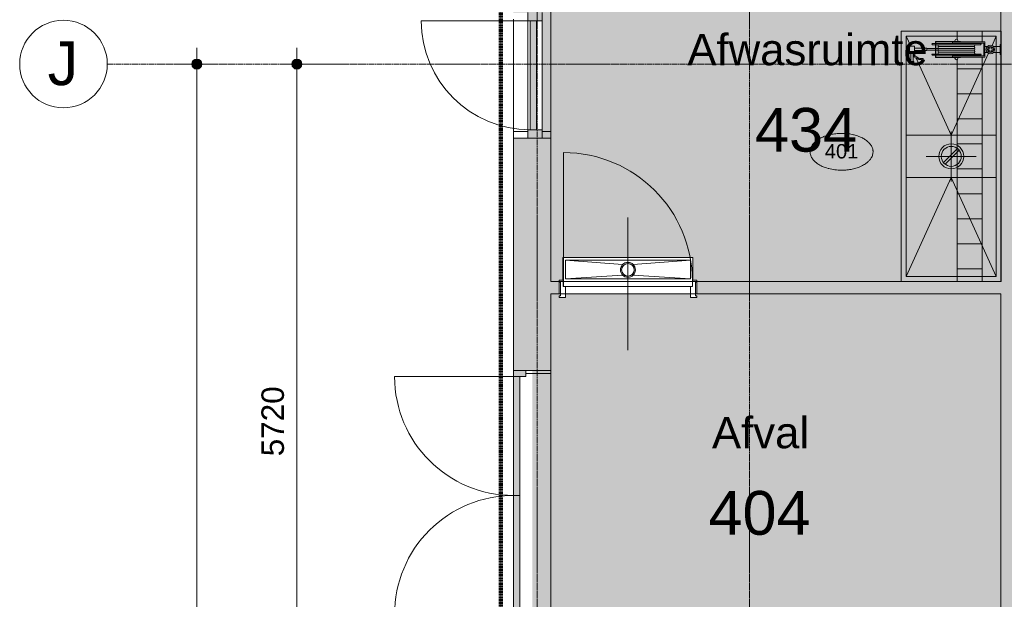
# Model space of a CAD drawing. Header units: millimetres. Extents: x 1989 to 88729, y 4659 to 113498.
# Tile 31 of 107: x 13596 to 21467, y 77571 to 82206. Entities that reach past the tile are written whole.
import ezdxf

# ---------------------------------------------------------------- set-up
doc = ezdxf.new("R2010")
doc.units = ezdxf.units.MM
for name, pattern in [('Afbreeklijn', [9, 5, -2, 0, -2]), ('ARC Grid Line', [22.225, 12.7, -3.175, 3.175, -3.175]), ('IMPORT-DASHED2', [0])]:
    doc.linetypes.add(name, pattern=pattern)
for name, color, linetype, lineweight in [('A--A2__Ruwbouw', 8, 'Continuous', 9), ('A--AR9__AlgVoorz', 1, 'Continuous', 9), ('A--L$01A__Algemeen', 7, 'Continuous', 9), ('A--L$07A__Stramien', 1, 'Continuous', 13), ('A--L21__Buitenwanden', 3, 'Continuous', 9), ('A--L22__Binnenwanden', 2, 'Continuous', 9), ('A--L23__Vloeren', 3, 'Continuous', 9), ('A--L3__Afbouw', 2, 'Continuous', 9), ('A--LD21__DetailPenFijnHidden', 1, 'Continuous', 9), ('A--LD30__DetailPenMiddel', 3, 'Continuous', 9), ('A--LR9__AlgVoorz', 7, 'Continuous', 9), ('A--M$01A__Algemeen', 1, 'Continuous', 13), ('A--M$01A__Algemeen-100', 1, 'Continuous', 13), ('A--T$01A__Algemeen', 1, 'Continuous', 9), ('A--T$07A__Stramien', 1, 'Continuous', 13), ('A--TR9__AlgVoorz', 1, 'Continuous', 13), ('ALN_L73_10_Apparaten', 250, 'Continuous', 20), ('ALN_L73_11_Apparaten', 252, 'Continuous', 15), ('ALN_L73_12_Apparaten', 8, 'IMPORT-DASHED2', 9), ('ALN_T73_Apparaten Text', 20, 'Continuous', 15), ('APPARAAT5', 7, 'Continuous', 9)]:
    doc.layers.add(name, color=color, linetype=linetype, lineweight=lineweight)
doc.styles.add('Arial_1', font='arial.ttf', dxfattribs={"height": 115.2})
doc.styles.add('Arial_5', font='arial.ttf', dxfattribs={"height": 350})
doc.styles.add('Arial_6', font='arial.ttf', dxfattribs={"height": 250})
doc.styles.add('Arial_7', font='arial.ttf', dxfattribs={"height": 180})
doc.dimstyles.new('00_ARC_dimension_1_8mm', dxfattribs={"dimscale": 304.8, "dimtxt": 183.646692, "dimasz": 1.049869, "dimexe": 0.426509, "dimexo": 0.0625, "dimgap": 0.164042, "dimtad": 1, "dimdec": 0, "dimzin": 0, "dimdsep": 46, "dimtxsty": 'Arial_7', "dimblk1": 'DOTSMALL', "dimblk2": 'DOTSMALL', "dimsah": 1, "dimcen": 0.09, "dimdle": 0.426509, "dimadec": 3, "dimazin": 0, "dimtfac": 1, "dimtdec": 4, "dimtix": 1, "dimtmove": 0, "dimatfit": 3, "dimfxl": 0.426509, "dimfxlon": 1, "dimtvp": 1, "dimtolj": 1, "dimtzin": 0, "dimarcsym": 2})

# ---------------------------------------------------------------- blocks, each defined once
blk = doc.blocks.new('31_DO_WB_vo deur enkel - vo-1940336-DO-Begane grond - Nieuwe situatie Kitchen equipment')
at = {"layer": 'A--L3__Afbouw'}
h = blk.add_hatch(color=9, dxfattribs=at)
h.paths.add_polyline_path([(-502, 34), (-502, -80), (-435, -80), (-435, 34), (-450, 34)])
h.paths.add_polyline_path([(435, 17), (435, -80), (502, -80), (502, 34), (435, 34)])
blk.add_hatch(color=9, dxfattribs=at).paths.add_polyline_path([(-435, 17), (-435, -33), (435, -33), (435, 17), (-106.8, 17)])
at = {"layer": 'A--L$01A__Algemeen'}
blk.add_line((435, 34), (435, 887), dxfattribs=at)
blk.add_arc((435, 17), 870, 90, 180, dxfattribs=at)
at = {"layer": 'A--L3__Afbouw'}
for p, q in [((-502, 34), (-435, 34)), ((-435, 34), (-435, -80)), ((-435, 34), (435, 34)), ((-435, -33), (-435, 17)), ((-435, 17), (435, 17)), ((435, 34), (502, 34)), ((435, -80), (435, 34)), ((435, 17), (435, -33)), ((435, -33), (-435, -33)), ((-435, -80), (-502, -80)), ((435, -80), (-435, -80)), ((502, -80), (435, -80))]:
    blk.add_line(p, q, dxfattribs=at)
blk = doc.blocks.new('31_DO_WB_vo deur dubbel - vo-1916470-DO-Begane grond - Nieuwe situatie Kitchen equipment')
at = {"layer": 'A--L3__Afbouw'}
h = blk.add_hatch(color=9, dxfattribs=at)
h.paths.add_polyline_path([(-1390.2, 50), (-1340.2, 50), (-1340.2, 150), (-1390.2, 150), (-1390.2, 100)])
h.paths.add_polyline_path([(559.8, 50), (609.8, 50), (609.8, 150), (559.8, 150), (559.8, 100)])
for points in [[(-1340.2, 100), (-390.2, 100), (-390.2, 150), (-1340.2, 150)], [(-390.2, 100), (559.8, 100), (559.8, 150), (-390.2, 150)]]:
    blk.add_hatch(color=9, dxfattribs=at).paths.add_polyline_path(points)
at = {"layer": 'A--L$01A__Algemeen'}
for p, q in [((-1340.2, 150), (-1340.2, 1100)), ((559.8, 150), (559.8, 1100))]:
    blk.add_line(p, q, dxfattribs=at)
for centre, start, end in [((-1340.2, 150), 360, 90), ((559.8, 150), 90, 180)]:
    blk.add_arc(centre, 950, start, end, dxfattribs=at)
at = {"layer": 'A--L3__Afbouw'}
for p, q in [((-1340.2, 150), (-1390.2, 150)), ((-1390.2, 150), (-1390.2, 50)), ((-390.2, 150), (-1340.2, 150)), ((-1340.2, 150), (-1340.2, 100)), ((-1340.2, 50), (-1340.2, 150)), ((-1340.2, 100), (-390.2, 100)), ((-390.2, 100), (-390.2, 150)), ((559.8, 150), (-390.2, 150)), ((-390.2, 150), (-390.2, 100)), ((-390.2, 100), (559.8, 100)), ((559.8, 100), (559.8, 150)), ((609.8, 150), (559.8, 150)), ((559.8, 150), (559.8, 50)), ((609.8, 50), (609.8, 150)), ((-1390.2, 50), (-1340.2, 50)), ((559.8, 50), (609.8, 50))]:
    blk.add_line(p, q, dxfattribs=at)
blk = doc.blocks.new('N_frame_border_rebate_single_brickmold_2sided - jamb_border-2542699-DO-Begane grond - Nieuwe situatie Kitchen equipment')
at = {"layer": 'A--L$01A__Algemeen', "lineweight": 15}
for p, q in [((0, 0), (-33, 0)), ((-33, 0), (-33, -52)), ((0, -15), (0, 0)), ((-33, -52), (-50, -52)), ((-50, -52), (-50, -140)), ((-10, -125), (-10, -15)), ((-10, -15), (0, -15)), ((-50, -140), (0, -140)), ((0, -125), (-10, -125)), ((0, -140), (0, -125))]:
    blk.add_line(p, q, dxfattribs=at)
blk = doc.blocks.new('N_frame_border_rebate_single_brickmold_2sided - jamb_border-2542700-DO-Begane grond - Nieuwe situatie Kitchen equipment')
at = {"layer": 'A--L$01A__Algemeen', "lineweight": 15}
for p, q in [((0, 140), (-50, 140)), ((-50, 140), (-50, 52)), ((-10, 15), (-10, 125)), ((-10, 125), (0, 125)), ((0, 125), (0, 140)), ((-50, 52), (-33, 52)), ((-33, 52), (-33, 0)), ((-33, 0), (0, 0)), ((0, 15), (-10, 15)), ((0, 0), (0, 15))]:
    blk.add_line(p, q, dxfattribs=at)
blk = doc.blocks.new('N_door_leaf_single_generic - N_door_leaf_single_generic-2543966-DO-Begane grond - Nieuwe situatie Kitchen equipment')
at = {"layer": 'A--L3__Afbouw', "lineweight": 15}
for p, q in [((-515, 40), (-515, 0)), ((515, 40), (-515, 40)), ((-515, 0), (515, 0)), ((515, 0), (515, 40))]:
    blk.add_line(p, q, dxfattribs=at)
blk = doc.blocks.new('N_operation - N_operation-2543643-DO-Begane grond - Nieuwe situatie Kitchen equipment')
at = {"layer": 'A--L$01A__Algemeen'}
blk.add_line((-515, 20), (-515, 1050), dxfattribs=at)
blk.add_arc((-515, 20), 1030, 360, 90, dxfattribs=at)
blk = doc.blocks.new('52_PF_FB_ARC_Gutter1 - 1000x150_plaatrooster-2566739-DO-Begane grond - Nieuwe situatie Kitchen equipment')
at = {"layer": 'A--LD21__DetailPenFijnHidden'}
for p, q in [((-520, 85), (-520, -95)), ((520, -95), (520, 85)), ((-42.4, 45.3), (-500, 75)), ((-500, -75), (-500, 75)), ((-500, 75), (500, 75)), ((500, 75), (-500, 75)), ((-500, 75), (-500, -75)), ((-500, 75), (500, 75)), ((-500, -75), (-500, 75)), ((42.4, 45.3), (500, 75)), ((500, 75), (500, -75)), ((500, -75), (500, 75)), ((500, 75), (500, -75)), ((-500, -75), (-42.4, -39.6)), ((500, -75), (-500, -75)), ((-500, -75), (500, -75)), ((500, -75), (-500, -75)), ((500, -75), (42.4, -39.6)), ((-520, -95), (520, -95))]:
    blk.add_line(p, q, dxfattribs=at)
for radius in [60, 50]:
    blk.add_circle((0, 2.9), radius, dxfattribs=at)
for radius, start, end in [(60, 0, 180), (60, 180, 360), (50, 0, 180), (50, 45, 180), (50, 180, 360), (50, 180, 210), (50, 326.38609, 360), (50, 0, 30), (50, 225, 315)]:
    blk.add_arc((0, 2.9), radius, start, end, dxfattribs=at)
blk = doc.blocks.new('Generaal Spoorkazerne Ermelo DVOK-09 opgeschoond_dwg__U45-2706822-DO-Begane grond - Nieuwe situatie Kitchen equipment')
at = {"layer": 'ALN_L73_11_Apparaten', "color": 150}
for p, q in [((-23, -62.1), (-23, -10)), ((23, -62.1), (23, -10)), ((-23, -130.4), (-23, -111.3)), ((23, -130.4), (23, -111.3)), ((-8.5, -593.9), (6.5, -593.9))]:
    blk.add_line(p, q, dxfattribs=at)
at = {"layer": 'ALN_L73_11_Apparaten', "color": 150, "flags": 128}
for points in [[(39.9, 0), (-39.9, 0), (-39.9, -10), (39.9, -10)], [(-13, -94.2), (0, -101.7), (13, -94.2), (13, -79.2), (0, -71.7), (-13, -79.2)], [(-61.4, -390.6), (-61.4, -130.4), (61.4, -130.4), (61.4, -390.6), (51.4, -390.6), (51.4, -358.3), (51.4, -140.4), (-51.4, -140.4), (-51.4, -358.3), (-51.4, -390.6)], [(-11, -693.9), (9, -693.9), (9, -593.9), (-11, -593.9)], [(-25.8, -693.9), (-25.8, -733.9), (27.8, -733.9), (27.8, -693.9)], [(96.9, -723.9), (96.9, -703.9), (27.8, -703.9), (27.8, -723.9)], [(96.9, -728.9), (116.9, -728.9), (116.9, -698.9), (96.9, -698.9)]]:
    blk.add_lwpolyline(points, close=True, dxfattribs=at)
for points in [[(-36.5, -216.3), (-36.5, -166.3), (-38, -162.8), (-41.5, -161.3), (-45, -162.8), (-46.5, -166.3), (-46.5, -550.3), (-45, -553.8), (-41.5, -555.3), (-38, -553.8), (-36.5, -550.3), (-36.5, -500.3)], [(36.5, -216.3), (36.5, -166.3), (38, -162.8), (41.5, -161.3), (45, -162.8), (46.5, -166.3), (46.5, -550.3), (45, -553.8), (41.5, -555.3), (38, -553.8), (36.5, -550.3), (36.5, -500.3)], [(-64.6, -346.3), (-69.9, -346.3), (-78.4, -349.8), (-81.9, -358.3), (-78.4, -366.8), (-69.9, -370.3), (-64.6, -370.3)], [(64.4, -525.3), (-64.6, -525.3), (-64.6, -325.8), (-61.6, -325.8), (-61.6, -522.3), (61.4, -522.3)], [(61.4, -522.3), (61.4, -325.8), (64.4, -325.8), (64.4, -525.3)], [(64.4, -346.3), (69.9, -346.3), (78.4, -349.8), (81.9, -358.3), (78.4, -366.8), (69.9, -370.3), (64.4, -370.3)], [(36.1, -703.9), (36.1, -692.2), (50.4, -692.2)]]:
    blk.add_lwpolyline(points, dxfattribs=at)
at = {"layer": 'ALN_L73_11_Apparaten', "color": 150}
for centre, radius in [((0, -86.7), 33.7), ((0, -86.7), 23.7), ((49.7, -698.2), 5.81), ((49.7, -698.2), 2.39)]:
    blk.add_circle(centre, radius, dxfattribs=at)
for centre, radius, start, end in [((77.5, -629.8), 5, 2.34753, 182.34753), ((-13.1, -633.5), 95.7, 356.58834, 2.34753), ((-13.1, -633.5), 85.7, 316.55515, 2.34753), ((-13.1, -633.5), 95.7, 315.30596, 329.2478), ((74.3, -679.6), 5.9, 95.46842, 208.94129), ((-13.1, -633.5), 95.7, 335.16191, 339.53957), ((81.1, -663.1), 5.9, 104.85285, 220.20322), ((-13.1, -633.5), 95.7, 345.5165, 351.09951), ((85.6, -644.1), 5.9, 122.94107, 224.74678)]:
    blk.add_arc(centre, radius, start, end, dxfattribs=at)
at = {"layer": 'ALN_L73_12_Apparaten', "color": 160, "linetype": 'Continuous'}
for p, q in [((-8.5, -525.3), (-8.5, -593.9)), ((6.5, -525.3), (6.5, -593.9))]:
    blk.add_line(p, q, dxfattribs=at)
at = {"layer": 'ALN_L73_12_Apparaten', "color": 160, "linetype": 'Continuous', "flags": 128}
for points in [[(6.5, -500.3), (5, -503.8), (1.5, -505.3), (-7, -503.8), (-8.5, -500.3), (-8.5, -458.3), (-8.5, -258.3), (-8.5, -216.3), (-10, -212.8), (-13.5, -211.3), (-22, -212.8), (-23.5, -216.3), (-23.5, -500.3), (-23.5, -458.3), (-23.5, -258.3), (-23.5, -216.3), (-25, -212.8), (-28.5, -211.3), (-35, -212.8), (-36.5, -216.3), (-36.5, -500.3), (-35, -503.8), (-28.5, -505.3), (-25, -503.8), (-23.5, -500.3), (-22, -503.8), (-13.5, -505.3), (-10, -503.8), (-8.5, -500.3)], [(21.5, -500.3), (20, -503.8), (16.5, -505.3), (8, -503.8), (6.5, -500.3), (6.5, -458.3), (6.5, -258.3), (6.5, -216.3), (5, -212.8), (1.5, -211.3), (-7, -212.8), (-8.5, -216.3), (-8.5, -522.3)], [(21.5, -216.3), (20, -212.8), (16.5, -211.3), (8, -212.8), (6.5, -216.3), (6.5, -522.3)], [(23, -503.8), (31.5, -505.3), (35, -503.8), (36.5, -500.3), (36.5, -258.3), (36.5, -216.3), (35, -212.8), (31.5, -211.3), (23, -212.8)]]:
    blk.add_lwpolyline(points, dxfattribs=at)
blk.add_lwpolyline([(21.5, -258.3), (21.5, -216.3), (21.5, -500.3), (21.5, -458.3)], close=True, dxfattribs=at)
blk = doc.blocks.new('Generaal Spoorkazerne Ermelo DVOK-09 opgeschoond_dwg_POSITIENUMMER-2706809-DO-Begane grond - Nieuwe situatie Kitchen equipment')
at = {"color": 150, "lineweight": 15, "flags": 128}
blk.add_lwpolyline([(-5.03, 0), (-5.03, 0.11), (-5.02, 0.2), (-5, 0.34), (-4.97, 0.48), (-4.93, 0.6), (-4.86, 0.76), (-4.78, 0.92), (-4.69, 1.07), (-4.6, 1.2), (-4.54, 1.27), (-4.48, 1.34), (-4.43, 1.4), (-4.35, 1.49), (-4.26, 1.57), (-4.18, 1.64), (-4.07, 1.73), (-3.91, 1.86), (-3.77, 1.95), (-3.62, 2.05), (-3.49, 2.12), (-3.31, 2.22), (-3.18, 2.29), (-3.02, 2.36), (-2.86, 2.43), (-2.72, 2.48), (-2.53, 2.55), (-2.36, 2.61), (-2.17, 2.66), (-2, 2.71), (-1.73, 2.77), (-1.53, 2.81), (-1.37, 2.84), (-1.13, 2.88), (-0.93, 2.9), (-0.73, 2.92), (-0.52, 2.93), (-0.28, 2.95), (-0.09, 2.95), (0.17, 2.95), (0.35, 2.94), (0.58, 2.93), (0.78, 2.91), (1, 2.89), (1.15, 2.87), (1.32, 2.85), (1.47, 2.82), (1.68, 2.78), (1.88, 2.74), (2.01, 2.7), (2.16, 2.67), (2.37, 2.6), (2.54, 2.55), (2.65, 2.51), (2.78, 2.46), (2.91, 2.41), (3.05, 2.34), (3.21, 2.27), (3.32, 2.22), (3.46, 2.14), (3.61, 2.06), (3.73, 1.98), (3.85, 1.9), (4, 1.79), (4.11, 1.7), (4.21, 1.62), (4.33, 1.5), (4.43, 1.4), (4.53, 1.29), (4.62, 1.17), (4.69, 1.06), (4.77, 0.94), (4.83, 0.83), (4.89, 0.7), (4.93, 0.6), (4.97, 0.47), (4.99, 0.38), (5.02, 0.23), (5.03, 0.13), (5.03, 0.07), (5.03, 0.04), (5.03, -0.07), (5.02, -0.18), (5.02, -0.17), (5.01, -0.3), (4.96, -0.48), (4.92, -0.62), (4.88, -0.73), (4.79, -0.9), (4.74, -0.99), (4.69, -1.08), (4.62, -1.17), (4.52, -1.29), (4.44, -1.39), (4.37, -1.46), (4.28, -1.55), (4.2, -1.63), (4.05, -1.75), (3.95, -1.83), (3.83, -1.91), (3.65, -2.03), (3.52, -2.11), (3.37, -2.19), (3.23, -2.26), (3.12, -2.32), (2.93, -2.4), (2.81, -2.45), (2.67, -2.5), (2.5, -2.56), (2.26, -2.63), (2.12, -2.68), (1.9, -2.73), (1.71, -2.78), (1.55, -2.81), (1.41, -2.83), (1.28, -2.85), (1.11, -2.88), (0.84, -2.91), (0.68, -2.92), (0.46, -2.94), (0.29, -2.95), (0.1, -2.95), (-0.12, -2.95), (-0.33, -2.94), (-0.56, -2.93), (-0.83, -2.91), (-1.09, -2.88), (-1.3, -2.85), (-1.58, -2.8), (-1.83, -2.75), (-2.05, -2.69), (-2.13, -2.67), (-2.15, -2.67), (-2.41, -2.59), (-2.61, -2.52), (-2.79, -2.45), (-2.94, -2.39), (-3.08, -2.33), (-3.25, -2.25), (-3.37, -2.19), (-3.5, -2.12), (-3.64, -2.04), (-3.76, -1.96), (-3.89, -1.87), (-3.97, -1.81), (-4.08, -1.73), (-4.15, -1.67), (-4.32, -1.51), (-4.48, -1.35), (-4.55, -1.26), (-4.64, -1.14), (-4.73, -1), (-4.79, -0.9), (-4.86, -0.77), (-4.91, -0.65), (-4.94, -0.55), (-4.97, -0.44), (-5.01, -0.28), (-5.02, -0.19), (-5.03, -0.07)], close=True, dxfattribs=at)
blk = doc.blocks.new('Generaal Spoorkazerne Ermelo DVOK-09 opgeschoond_dwg-2706790-DO-Begane grond - Nieuwe situatie Kitchen equipment')
at = {"layer": 'ALN_L73_10_Apparaten', "color": 140}
for p, q in [((24061.5, 82113.4), (24061.5, 82047.8)), ((24261.5, 82113.4), (24261.5, 82029.7)), ((24061.5, 81888.8), (24061.5, 80113.4)), ((24261.5, 81906.9), (24261.5, 80113.4)), ((24061.5, 81813.4), (24261.5, 81813.4)), ((24061.5, 81613.4), (24261.5, 81613.4)), ((24061.5, 81413.4), (24261.5, 81413.4)), ((24061.5, 81213.4), (24261.5, 81213.4)), ((24061.5, 81013.4), (24261.5, 81013.4)), ((24061.5, 80813.4), (24261.5, 80813.4)), ((24061.5, 80613.4), (24261.5, 80613.4)), ((24061.5, 80413.4), (24261.5, 80413.4)), ((24061.5, 80213.4), (24261.5, 80213.4))]:
    blk.add_line(p, q, dxfattribs=at)
at = {"layer": 'ALN_L73_10_Apparaten', "color": 140, "flags": 128}
blk.add_lwpolyline([(23614.3, 80113.4), (24414.3, 80113.4), (24414.3, 82113.4), (23614.3, 82113.4)], close=True, dxfattribs=at)
at = {"layer": 'ALN_L73_11_Apparaten', "color": 150}
for p, q in [((24014.3, 80913.4), (24014.3, 81313.4)), ((24014.3, 81313.4), (24014.3, 80913.4)), ((23951.1, 81064.4), (24063.3, 81176.6)), ((24063.3, 81176.6), (23951.1, 81064.4)), ((23965.2, 81050.3), (24077.5, 81162.5)), ((24077.5, 81162.5), (23965.2, 81050.3)), ((24214.3, 81113.4), (23814.3, 81113.4)), ((23814.3, 81113.4), (24214.3, 81113.4))]:
    blk.add_line(p, q, dxfattribs=at)
at = {"layer": 'ALN_L73_11_Apparaten', "color": 150, "flags": 128}
blk.add_lwpolyline([(23654.3, 80153.4), (24374.3, 80153.4), (24374.3, 82073.4), (23654.3, 82073.4)], close=True, dxfattribs=at)
at = {"layer": 'ALN_L73_11_Apparaten', "color": 150}
for radius, start, end in [(100, 0, 180), (100, 0, 180), (80, 0, 180), (80, 0, 180), (100, 180, 0), (100, 180, 0), (80, 180, 0), (80, 180, 0)]:
    blk.add_arc((24014.3, 81113.4), radius, start, end, dxfattribs=at)
at = {"layer": 'APPARAAT5', "color": 160}
for p, q in [((23690.4, 81994), (23654.3, 82073.4)), ((24340.5, 81999.2), (24374.3, 82073.4)), ((23718.6, 81932.2), (23714.8, 81940.5)), ((23726.5, 81914.8), (23721.7, 81925.2)), ((23654.3, 81282.5), (24374.3, 81282.5)), ((23654.3, 80944.3), (24374.3, 80944.3))]:
    blk.add_line(p, q, dxfattribs=at)
at = {"layer": 'APPARAAT5', "color": 160, "flags": 128}
for points in [[(24312.6, 81937.9), (24014.3, 81282.5), (23733.3, 81899.8)], [(24374.3, 80153.4), (24014.3, 80944.3), (23654.3, 80153.4)]]:
    blk.add_lwpolyline(points, dxfattribs=at)
at = {"rotation": 270}
blk.add_blockref('Generaal Spoorkazerne Ermelo DVOK-09 opgeschoond_dwg__U45-2706822-DO-Begane grond - Nieuwe situatie Kitchen equipment', (24413.9, 81968.3), dxfattribs=at)
at = {"xscale": 50, "yscale": 50, "zscale": 50}
blk.add_blockref('Generaal Spoorkazerne Ermelo DVOK-09 opgeschoond_dwg_POSITIENUMMER-2706809-DO-Begane grond - Nieuwe situatie Kitchen equipment', (23137.3, 81149.8), dxfattribs=at)
at = {"layer": 'ALN_T73_Apparaten Text', "color": 1, "insert": (23137.3, 81211.7), "char_height": 115.2, "width": 321.572, "attachment_point": 2, "line_spacing_factor": 0.941778, "style": 'Arial_1'}
blk.add_mtext('401', dxfattribs=at)
blk = doc.blocks.new('Grid - 3_5mm-18301-DO-Begane grond - Nieuwe situatie Kitchen equipment')
at = {"layer": 'A--T$07A__Stramien'}
blk.add_circle((0, 0), 3.5, dxfattribs=at)
blk = doc.blocks.new('DIMBLOCK8-DO-Begane grond - Nieuwe situatie Kitchen equipment')
at = {"layer": 'A--M$01A__Algemeen-100'}
h = blk.add_hatch(color=256, dxfattribs=at)
edge = h.paths.add_edge_path()
edge.add_arc((15811.9, 81851.4), 40, 0, 360)
h = blk.add_hatch(color=256, dxfattribs=at)
edge = h.paths.add_edge_path()
edge.add_arc((15811.9, 76131.4), 40, 0, 360)
for p, q in [((15811.9, 76131.4), (15811.9, 81981.4)), ((15811.9, 81851.4), (15681.9, 81851.4)), ((15811.9, 81851.4), (15941.9, 81851.4)), ((15811.9, 76131.4), (15681.9, 76131.4)), ((15811.9, 76131.4), (15941.9, 76131.4))]:
    blk.add_line(p, q, dxfattribs=at)
for centre in [(15811.9, 81851.4), (15811.9, 76131.4)]:
    blk.add_circle(centre, 40, dxfattribs=at)
at = {"layer": 'A--M$01A__Algemeen-100', "color": 0, "insert": (15528.2, 78714.6), "char_height": 180, "width": 664.518, "attachment_point": 1, "rotation": 90, "line_spacing_factor": 0.941778, "style": 'Arial_7'}
blk.add_mtext('5720', dxfattribs=at)
blk = doc.blocks.new('_DotSmall')
at = {"color": 0, "linetype": 'ByBlock', "const_width": 0.5}
blk.add_lwpolyline([(-0.0625, 0, 1), (0.0625, 0, 1)], format="xyb", close=True, dxfattribs=at)
blk = doc.blocks.new('DIMBLOCK9-DO-Begane grond - Nieuwe situatie Kitchen equipment')
at = {"layer": 'A--M$01A__Algemeen-100'}
h = blk.add_hatch(color=256, dxfattribs=at)
edge = h.paths.add_edge_path()
edge.add_arc((15011.9, 81851.4), 40, 0, 360)
h = blk.add_hatch(color=256, dxfattribs=at)
edge = h.paths.add_edge_path()
edge.add_arc((15011.9, 44060.4), 40, 0, 360)
for p, q in [((15011.9, 43930.4), (15011.9, 81981.4)), ((15011.9, 81851.4), (14881.9, 81851.4)), ((15011.9, 81851.4), (15141.9, 81851.4)), ((15011.9, 44060.4), (14881.9, 44060.4)), ((15011.9, 44060.4), (15141.9, 44060.4))]:
    blk.add_line(p, q, dxfattribs=at)
for centre in [(15011.9, 81851.4), (15011.9, 44060.4)]:
    blk.add_circle(centre, 40, dxfattribs=at)
at = {"layer": 'A--M$01A__Algemeen-100', "color": 0, "insert": (14728.2, 62609.8), "char_height": 180, "width": 830.648, "attachment_point": 1, "rotation": 90, "line_spacing_factor": 0.941778, "style": 'Arial_7'}
blk.add_mtext('37791', dxfattribs=at)

msp = doc.modelspace()

# ---------------------------------------------------------------- hatches: boundary and pattern name
at = {"layer": 'A--A2__Ruwbouw'}
h = msp.add_hatch(color=9, dxfattribs=at)
h.paths.add_polyline_path([(17543.1, 76211.4), (17843.1, 76211.4), (17843.1, 77401.4), (17543.1, 77401.4), (17543.1, 76351.4)])
h.paths.add_polyline_path([(17843.1, 79401.4), (17843.1, 81259.4), (17543.1, 81259.4), (17543.1, 79401.4)])
h.paths.add_polyline_path([(17843.1, 82263.4), (17843.1, 84259.4), (17543.1, 84259.4), (17543.1, 82263.4)])
h.paths.add_polyline_path([(17843.1, 85263.4), (17843.1, 86074.9), (17693.1, 86065.3), (17543.1, 85949.5), (17543.1, 85263.4)])
msp.add_hatch(color=9, dxfattribs=at).paths.add_polyline_path([(21443.1, 76511.4), (21540.1, 76511.4), (21540.1, 83714.4), (21440.1, 83714.4), (21440.1, 76511.4)])
h = msp.add_hatch(color=9, dxfattribs=at)
h.paths.add_polyline_path([(19008.1, 80013.4), (21440.1, 80013.4), (21440.1, 80113.4), (19008.1, 80113.4)])
h.paths.add_polyline_path([(17854.5, 80013.4), (17908.1, 80013.4), (17908.1, 80113.4), (17843.1, 80113.4), (17843.1, 80013.4)])
at = {"layer": 'A--AR9__AlgVoorz'}
h = msp.add_hatch(color=7, dxfattribs=at)
h.paths.add_polyline_path([(19001.5, 80113.4), (21440.1, 80113.4), (21440.1, 83614.4), (20553.6, 83614.4), (20553.6, 83424.4), (18953.6, 83424.4), (18953.6, 83614.4), (17848.1, 83614.4), (17843.1, 82263.4), (17773.1, 82263.4), (17773.1, 81259.4), (17843.1, 81259.4), (17843.1, 80113.4), (17914.8, 80113.4), (17908.1, 80123.4), (17938.1, 80123.4), (17938.1, 80303.4), (18978.1, 80303.4), (18978.1, 80123.4), (19008.1, 80123.4)])
h.paths.add_polyline_path([(18458.1, 80145.6), (18493.5, 80157.7), (18510.1, 80175.6), (18518.1, 80205.6), (18510.1, 80235.6), (18488.1, 80257.6), (18458.1, 80265.6), (18422.8, 80253.4), (18405.1, 80233.1), (18398.1, 80205.6), (18406.2, 80175.6), (18428.1, 80153.6), (18442.6, 80147.6)])
h.paths.add_polyline_path([(18458.1, 80155.6), (18414.8, 80180.6), (18408.1, 80205.6), (18428.1, 80244), (18458.1, 80252.2), (18488.1, 80243.9), (18501.4, 80230.6), (18507.4, 80203.8), (18483.1, 80165.9), (18473.7, 80162)])
h.paths.add_polyline_path([(19753.6, 83462.3), (19789, 83474.4), (19805.6, 83492.3), (19813.6, 83522.3), (19805.6, 83552.3), (19783.6, 83574.3), (19751.1, 83582), (19722.5, 83573.4), (19701.7, 83552.3), (19693.6, 83522.3), (19701.7, 83492.3), (19723.6, 83470.3), (19751.1, 83462.6)])
h.paths.add_polyline_path([(19753.6, 83472.3), (19710.3, 83497.3), (19703.6, 83522.3), (19711.2, 83548.2), (19738.1, 83565.6), (19789, 83557.7), (19799.7, 83536.9), (19803.6, 83522.3), (19778.6, 83479), (19756.1, 83473)])
h = msp.add_hatch(color=7, dxfattribs=at)
h.paths.add_polyline_path([(17843.1, 76511.4), (20070.1, 76511.4), (20070.1, 76701.4), (21110.1, 76701.4), (21110.1, 76511.4), (21440.1, 76511.4), (21440.1, 80013.4), (18998.1, 80013.4), (18998.1, 79998.4), (19002.9, 79983.4), (18958.1, 79983.4), (18958.1, 80013.4), (17958.1, 80013.4), (17958.1, 79983.4), (17908.1, 79983.4), (17918.1, 79998.4), (17918.1, 80013.4), (17843.1, 80013.4), (17843.1, 79401.4), (17693.1, 79401.4), (17693.1, 77401.4), (17843.1, 77401.4), (17843.1, 77105.6)])
h.paths.add_polyline_path([(20590.1, 76543.6), (20625.5, 76555.7), (20642.1, 76573.6), (20650.1, 76603.6), (20642.1, 76633.6), (20620.1, 76655.6), (20590.1, 76663.6), (20554.8, 76651.4), (20538.2, 76633.6), (20530.1, 76603.6), (20538.2, 76573.6), (20560.1, 76551.6), (20574.6, 76545.6)])
h.paths.add_polyline_path([(20590.1, 76553.6), (20546.8, 76578.6), (20540.1, 76603.6), (20560.1, 76642), (20590.1, 76650.2), (20620.1, 76641.9), (20633.4, 76628.6), (20639.4, 76601.8), (20615.1, 76563.9), (20605.7, 76560)])

# ---------------------------------------------------------------- linework, layer by layer
at = {"layer": 'A--L$07A__Stramien', "linetype": 'ARC Grid Line'}
for p, q in [((17733.1, 95686.5), (17733.1, 39676.1)), ((19431.1, 95686.5), (19431.1, 39676.1)), ((59451.8, 81851.4), (14295.8, 81851.4))]:
    msp.add_line(p, q, dxfattribs=at)
at = {"layer": 'A--L21__Buitenwanden', "lineweight": 15}
for p, q in [((17843.1, 81259.4), (17543.1, 81259.4)), ((17543.1, 81259.4), (17543.1, 79401.4)), ((17843.1, 80113.4), (17843.1, 81259.4)), ((17843.1, 79401.4), (17843.1, 80013.4)), ((17543.1, 79401.4), (17843.1, 79401.4))]:
    msp.add_line(p, q, dxfattribs=at)
at = {"layer": 'A--L22__Binnenwanden', "lineweight": 15}
for p, q in [((21440.1, 83614.4), (21440.1, 80113.4)), ((17908.1, 80113.4), (17843.1, 80113.4)), ((17908.1, 80013.4), (17908.1, 80113.4)), ((21440.1, 80113.4), (19008.1, 80113.4)), ((19008.1, 80113.4), (19008.1, 80013.4)), ((17843.1, 80013.4), (17908.1, 80013.4)), ((19008.1, 80013.4), (21440.1, 80013.4)), ((21440.1, 80013.4), (21440.1, 76511.4))]:
    msp.add_line(p, q, dxfattribs=at)
at = {"layer": 'A--L22__Binnenwanden'}
for p, q in [((17918.1, 80013.4), (17908.1, 80013.4)), ((18958.1, 80013.4), (17958.1, 80013.4)), ((19008.1, 80013.4), (18998.1, 80013.4))]:
    msp.add_line(p, q, dxfattribs=at)
at = {"layer": 'A--L23__Vloeren'}
for p, q in [((17543.1, 82211.4), (17543.1, 81311.4)), ((17543.1, 81311.4), (17543.1, 81259.4)), ((17543.1, 81311.4), (17659.1, 81311.4)), ((17773.1, 81311.4), (17843.1, 81311.4)), ((17843.1, 81311.4), (17843.1, 81259.4)), ((17938.1, 80123.4), (17938.1, 80303.4)), ((17938.1, 80303.4), (18978.1, 80303.4)), ((18978.1, 80303.4), (18978.1, 80123.4)), ((17843.1, 79376.4), (17643.1, 79376.4)), ((17843.1, 79401.4), (17843.1, 79376.4))]:
    msp.add_line(p, q, dxfattribs=at)
at = {"layer": 'A--LD30__DetailPenMiddel', "linetype": 'Afbreeklijn', "lineweight": 100}
msp.add_line((17443.1, 76111.4), (17443.1, 86149.6), dxfattribs=at)
at = {"layer": 'A--LR9__AlgVoorz', "flags": 128}
for points in [[(21440.1, 80113.4), (21440.1, 83614.4), (17843.1, 83614.4), (17843.1, 80113.4)], [(21440.1, 76511.4), (21440.1, 80013.4), (17843.1, 80013.4), (17843.1, 76511.4), (19059.5, 76511.4), (19221.1, 76511.4)]]:
    msp.add_lwpolyline(points, close=True, dxfattribs=at)
at = {"layer": 'A--T$01A__Algemeen', "lineweight": 13}
msp.add_line((18458.1, 79563.4), (18458.1, 80623.4), dxfattribs=at)

# ---------------------------------------------------------------- block references
at = {"layer": 'A--L$01A__Algemeen'}
for name, p in [('N_operation - N_operation-2543643-DO-Begane grond - Nieuwe situatie Kitchen equipment', (18458.1, 80093.4)), ('N_frame_border_rebate_single_brickmold_2sided - jamb_border-2542699-DO-Begane grond - Nieuwe situatie Kitchen equipment', (19008.1, 80123.4))]:
    msp.add_blockref(name, p, dxfattribs=at)
at = {"layer": 'A--L$01A__Algemeen', "rotation": 180}
msp.add_blockref('N_frame_border_rebate_single_brickmold_2sided - jamb_border-2542700-DO-Begane grond - Nieuwe situatie Kitchen equipment', (17908.1, 80123.4), dxfattribs=at)
at = {"layer": 'A--L3__Afbouw', "rotation": 89.99999999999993}
for name, p in [('31_DO_WB_vo deur enkel - vo-1940336-DO-Begane grond - Nieuwe situatie Kitchen equipment', (17693.1, 81761.4)), ('31_DO_WB_vo deur dubbel - vo-1916470-DO-Begane grond - Nieuwe situatie Kitchen equipment', (17693.1, 78791.6))]:
    msp.add_blockref(name, p, dxfattribs=at)
at = {"layer": 'A--L3__Afbouw'}
msp.add_blockref('N_door_leaf_single_generic - N_door_leaf_single_generic-2543966-DO-Begane grond - Nieuwe situatie Kitchen equipment', (18458.1, 80073.4), dxfattribs=at)
at = {"layer": 'A--LD21__DetailPenFijnHidden', "rotation": 180}
msp.add_blockref('52_PF_FB_ARC_Gutter1 - 1000x150_plaatrooster-2566739-DO-Begane grond - Nieuwe situatie Kitchen equipment', (18458.1, 80208.4), dxfattribs=at)
at = {"layer": 'A--T$07A__Stramien', "xscale": 99.99999999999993, "yscale": 99.99999999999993, "zscale": 99.99999999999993, "rotation": 89.99999999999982}
msp.add_blockref('Grid - 3_5mm-18301-DO-Begane grond - Nieuwe situatie Kitchen equipment', (13945.8, 81851.4), dxfattribs=at)
at = {"layer": 'ALN_L73_11_Apparaten', "color": 150}
msp.add_blockref('Generaal Spoorkazerne Ermelo DVOK-09 opgeschoond_dwg-2706790-DO-Begane grond - Nieuwe situatie Kitchen equipment', (-2971.1, 0), dxfattribs=at)

# ---------------------------------------------------------------- texts
at = {"layer": 'A--T$07A__Stramien', "insert": (13819.4, 82032.6), "char_height": 350, "width": 304.641, "attachment_point": 1, "style": 'Arial_5'}
msp.add_mtext('J', dxfattribs=at)
at = {"layer": 'A--TR9__AlgVoorz', "attachment_point": 1}
for s, insert, char_height, width, style in [('Afwasruimte', (18933.5, 82092.5), 250, 2316.877, 'Arial_6'), ('434', (19474.4, 81500.8), 350, 1010.126, 'Arial_5'), ('Afval', (19130.1, 79028.7), 250, 937.974, 'Arial_6'), ('404', (19102.5, 78437), 350, 1010.126, 'Arial_5')]:
    msp.add_mtext(s, dxfattribs=dict(at, insert=insert, char_height=char_height, width=width, style=style))

# ---------------------------------------------------------------- dimensions: what is measured, and where the dimension line sits
at = {"layer": 'A--M$01A__Algemeen'}
for base, p1, p2, override, picture, middle in [((15011.9, 81851.4), (14881.9, 44060.4), (14881.9, 81851.4), {"dimpost": '<>', "dimfxl": 37791}, 'DIMBLOCK9-DO-Begane grond - Nieuwe situatie Kitchen equipment', (14869.9, 62955.9)), ((15811.9, 81851.4), (15681.9, 76131.4), (15681.9, 81851.4), {"dimpost": '<>', "dimfxl": 5720}, 'DIMBLOCK8-DO-Begane grond - Nieuwe situatie Kitchen equipment', (15670, 78991.4))]:
    dim = msp.add_linear_dim(base=base, p1=p1, p2=p2, angle=90, dimstyle='00_ARC_dimension_1_8mm', override=override, dxfattribs=at)
    dim.commit()
    dim.dimension.update_dxf_attribs({"geometry": picture, "text_midpoint": middle})

doc.saveas('drawing.dxf')
